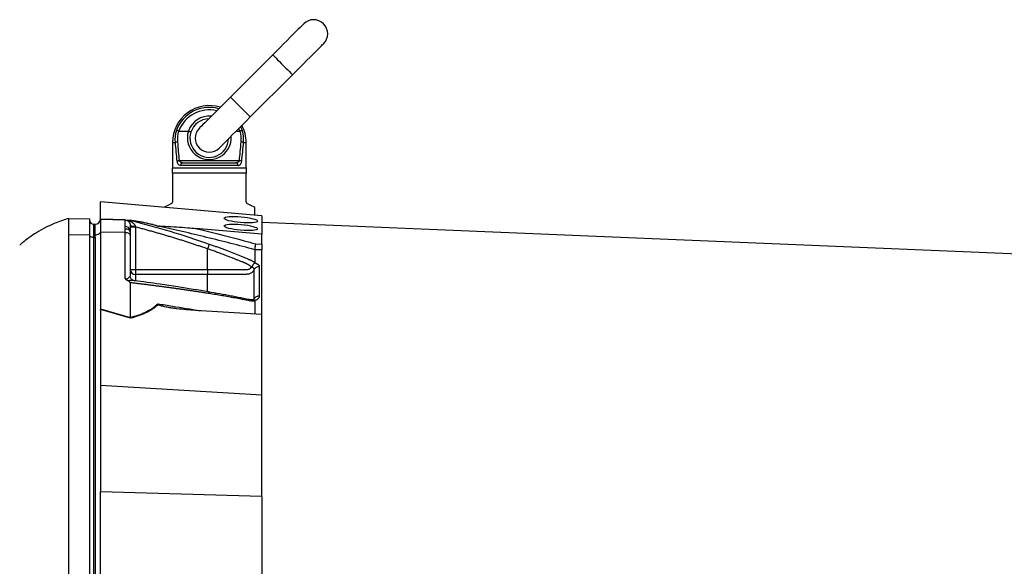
# Model space of a CAD drawing. Header units: millimetres. Extents: x 646 to 9630, y 5089 to 8792.
# Tile 8 of 11: x 2334 to 5138, y 7104 to 8659. Entities that reach past the tile are written whole.
import ezdxf

# ---------------------------------------------------------------- set-up
doc = ezdxf.new("R2010")
doc.units = ezdxf.units.MM
doc.header["$LTSCALE"] = 5

msp = doc.modelspace()

# ---------------------------------------------------------------- linework, layer by layer
at = {"color": 7, "linetype": 'Continuous', "lineweight": 25}
for p, q in [((3054.7, 8559), (2934.5, 8438.7)), ((2991, 8382.2), (3111.2, 8502.4)), ((2787.5, 8342.1), (2787, 8342.1)), ((2787.5, 8342.1), (2814.7, 8342.1)), ((2950.9, 8342.1), (2961.2, 8342.1)), ((2961.7, 8342.1), (2961.2, 8342.1)), ((2769.3, 8309.6), (2769.3, 8237.1)), ((2979.3, 8237.1), (2979.3, 8309.6)), ((2788.6, 8258.1), (2960.1, 8258.1)), ((2956.1, 8244.6), (2792.6, 8244.6)), ((2798.4, 8252.1), (2950.3, 8252.1)), ((2769.3, 8237.1), (2979.3, 8237.1)), ((2769.3, 8222.1), (2769.3, 8237.1)), ((2979.3, 8222.1), (2769.3, 8222.1)), ((2769.3, 8222.1), (2769.3, 8141.7)), ((2979.3, 8237.1), (2979.3, 8222.1)), ((2979.3, 8141.7), (2979.3, 8222.1)), ((2564.3, 8092.1), (2564.3, 8141)), ((3024.3, 8100.8), (2564.3, 8141)), ((3004.3, 8102.5), (3004.3, 8124.6)), ((2474.3, 8093.4), (2534.3, 8092.3)), ((2534.3, 8047.2), (2534.3, 8092.3)), ((2544.3, 8077.1), (2544.3, 8039.6)), ((2544.3, 8077.1), (2549.3, 8077.1)), ((2549.3, 8047.1), (2549.3, 8077.1)), ((2564.3, 8091.5), (2564.3, 8054.3)), ((2634.9, 8089.1), (2564.3, 8091.5)), ((2634.9, 8070.3), (2634.9, 8089.1)), ((2652.2, 8087.8), (2649.2, 8088.5)), ((2649.3, 8088.6), (2652.2, 8087.8)), ((2649.3, 8074.1), (2649.3, 8059.2)), ((3024.3, 8100.8), (3024.3, 8048.5)), ((6734.1, 7925.9), (3024.3, 8082.1)), ((2474.3, 6837.7), (2474.3, 8047.7)), ((2474.3, 8047.7), (2534.3, 8047.2)), ((2534.3, 6837.2), (2534.3, 8047.2)), ((2549.3, 8039.6), (2549.3, 8047.1)), ((2564.3, 8054.3), (2564.3, 7836.5)), ((2634.9, 8053.1), (2564.3, 8054.3)), ((2634.9, 8063.7), (2634.9, 8070.3)), ((2634.9, 8053.1), (2634.9, 8063.7)), ((2634.9, 7922.9), (2634.9, 8053.1)), ((2649.3, 8059.2), (2649.3, 8054)), ((2649.3, 8054), (2649.3, 8045.6)), ((2649.3, 8045.6), (2649.3, 7929)), ((2664.3, 8069.2), (2664.3, 7947.8)), ((3024.3, 8048.5), (2835.4, 8065)), ((3024.3, 8020.5), (3024.3, 8048.5)), ((2544.3, 8039.6), (2544.3, 6829.6)), ((2544.3, 8039.6), (2549.3, 8039.6)), ((2549.3, 8039.6), (2549.3, 6829.6)), ((3006.6, 8021.1), (3024.3, 8020.5)), ((2869.3, 7947.8), (2869.3, 8006.8)), ((3024.3, 8003.9), (3004.4, 8004.5)), ((3024.3, 7820.5), (3024.3, 8003.9)), ((3003.7, 7967.1), (3004.3, 7966.9)), ((2649.3, 7947.8), (2664.3, 7947.8)), ((2664.3, 7947.8), (2664.3, 7934.4)), ((2664.3, 7947.8), (2869.3, 7947.8)), ((2869.3, 7934.4), (2664.3, 7934.4)), ((2649.3, 7910.6), (2649.3, 7811.9)), ((3004.3, 7859.8), (3003.7, 7859.6)), ((3004.3, 7858.1), (3004.3, 7821.7)), ((2564.3, 7836.5), (2649.3, 7811.8)), ((2649.5, 7809.4), (2564.3, 7834.1)), ((2564.3, 7832.9), (2564.3, 7617.9)), ((3024.3, 7820.5), (2835.4, 7831.6)), ((3024.3, 7590.8), (3024.3, 7820.5)), ((3024.3, 7590.8), (2564.3, 7617.9)), ((2564.3, 7617.9), (2564.3, 7315.2)), ((3024.3, 7302.1), (3024.3, 7590.8)), ((2564.3, 7051.2), (2564.3, 7315.2)), ((3024.3, 7302.1), (2564.3, 7315.2)), ((3024.3, 7302.1), (3024.3, 7020.1))]:
    msp.add_line(p, q, dxfattribs=at)
at = {"color": 8, "linetype": 'Continuous', "lineweight": 25}
for p, q in [((2963.5, 8354.7), (2968.2, 8343.8)), ((2961.2, 8342.1), (2958.2, 8349.3)), ((2769.3, 8309.6), (2776.8, 8309.6)), ((2971.9, 8309.6), (2979.3, 8309.6)), ((2564.3, 8091.8), (2634, 8089.4)), ((2664.3, 7934.4), (2664.3, 7916.6))]:
    msp.add_line(p, q, dxfattribs=at)
at = {"color": 7, "linetype": 'Continuous', "lineweight": 25, "flags": 128}
for points in [[(3143, 8647.3), (3142.4, 8646.7), (3140.5, 8644.8), (3137.3, 8641.6), (3132.9, 8637.2), (3127.4, 8631.7), (3120.8, 8625.1), (3113.3, 8617.6), (3104.9, 8609.2), (3095.7, 8600), (3086, 8590.3), (3075.8, 8580.1), (3065.3, 8569.6), (3054.7, 8559)], [(3111.2, 8502.4), (3121.9, 8513), (3132.4, 8523.5), (3142.6, 8533.7), (3152.3, 8543.5), (3161.4, 8552.6), (3169.8, 8561), (3177.4, 8568.5), (3184, 8575.1), (3189.5, 8580.6), (3193.9, 8585), (3197, 8588.2), (3199, 8590.1), (3199.6, 8590.8)], [(2934.5, 8438.7), (2923.8, 8428.1), (2913.3, 8417.6), (2903.1, 8407.4), (2893.4, 8397.7), (2884.2, 8388.5), (2875.8, 8380.1), (2868.3, 8372.6), (2861.7, 8366), (2856.2, 8360.5), (2851.8, 8356.1), (2848.6, 8352.9), (2846.7, 8351), (2846.1, 8350.4)], [(2902.6, 8293.8), (2903.3, 8294.4), (2905.2, 8296.4), (2908.4, 8299.5), (2912.8, 8303.9), (2918.3, 8309.4), (2924.9, 8316), (2932.4, 8323.6), (2940.8, 8332), (2949.9, 8341.1), (2959.7, 8350.8), (2969.9, 8361), (2980.4, 8371.5), (2991, 8382.2)], [(2765.2, 8135), (2757.8, 8131.3), (2752, 8128.4), (2747.8, 8126.3), (2745.6, 8125.2)], [(3004.3, 8124.6), (3003.5, 8125), (3000.9, 8126.3), (2996.7, 8128.4), (2990.9, 8131.3), (2983.5, 8135)], [(2549.3, 8047.1), (2552.2, 8047.2), (2555, 8047.6), (2557.5, 8048.3), (2559.8, 8049.2), (2561.6, 8050.3), (2563.1, 8051.5), (2564, 8052.9), (2564.3, 8054.3)], [(2649.3, 8054), (2649.1, 8055.8), (2648.3, 8057.6), (2646.9, 8059.2), (2645.1, 8060.7), (2643, 8061.9), (2640.5, 8062.8), (2637.7, 8063.4), (2634.9, 8063.7)], [(2649.3, 8045.6), (2649.1, 8047), (2648.3, 8048.4), (2646.9, 8049.7), (2645.1, 8050.8), (2643, 8051.7), (2640.5, 8052.4), (2637.7, 8052.9), (2634.9, 8053.1)], [(2544.3, 8039.6), (2542.4, 8039.7), (2540.5, 8040), (2538.8, 8040.4), (2537.3, 8041), (2536, 8041.8), (2535.1, 8042.7), (2534.5, 8043.6), (2534.3, 8044.6)]]:
    msp.add_lwpolyline(points, dxfattribs=at)
at = {"color": 8, "linetype": 'Continuous', "lineweight": 25, "flags": 128}
for points in [[(3054.7, 8559), (3055, 8558.6), (3056.7, 8556.9), (3059.5, 8554.1), (3063.5, 8550.1), (3068.4, 8545.3), (3073.9, 8539.7), (3079.9, 8533.7), (3086, 8527.6), (3092, 8521.6), (3097.5, 8516.1), (3102.4, 8511.2), (3106.4, 8507.3), (3109.2, 8504.4), (3110.9, 8502.8), (3111.2, 8502.4)], [(2934.5, 8438.7), (2934.8, 8438.4), (2936.5, 8436.7), (2939.3, 8433.9), (2943.3, 8429.9), (2948.2, 8425), (2953.7, 8419.5), (2959.7, 8413.5), (2965.8, 8407.4), (2971.8, 8401.4), (2977.3, 8395.9), (2982.2, 8391), (2986.1, 8387.1), (2989, 8384.2), (2990.6, 8382.5), (2991, 8382.2)]]:
    msp.add_lwpolyline(points, dxfattribs=at)
at = {"color": 7, "linetype": 'Continuous', "lineweight": 25}
for centre, radius, start, end in [((3171.3, 8619.1), 40, 315, 135), ((2874.3, 8309.6), 105, 72.7187, 180), ((2874.3, 8322.1), 55, 91.6582, 162.0347), ((2874.3, 8309.6), 105, 0, 27.7361), ((2870.9, 8316.9), 94.3, 163.4133, 184.4382), ((2871.1, 8317.8), 87.6, 163.8487, 184.4385), ((2874.3, 8322.1), 55, 162.0347, 358.3418), ((2874.3, 8322.1), 40, 135, 315), ((2877.6, 8317.8), 87.6, 355.5615, 16.1512), ((2877.8, 8316.9), 94.3, 355.5618, 16.5867), ((2784.4, 8290.5), 20.6, 91.6536, 111.5771), ((2964.3, 8290.5), 20.6, 68.4231, 88.3463), ((2790.3, 8234.5), 23.7, 94.0555, 110.4427), ((2799.4, 8245.3), 6.83, 97.9824, 186.2085), ((2949.3, 8245.3), 6.83, 353.7914, 82.0175), ((2958.4, 8234.5), 23.7, 69.5574, 85.9444), ((2544.3, 8087.1), 10, 180, 270), ((2549.3, 8092.1), 15, 270, 358), ((2549.3, 8092.1), 15, 358.9569, 0), ((2660.3, 8096.6), 25, 243.9402, 277.8237), ((2636.2, 8057), 13.3, 9.4574, 95.6667), ((2663.6, 7948.7), 14.3, 183.3142, 272.9685)]:
    msp.add_arc(centre, radius, start, end, dxfattribs=at)
at = {"color": 8, "linetype": 'Continuous', "lineweight": 25}
for centre, radius, start, end in [((2874.3, 8309.6), 99.9, 74.2649, 159.9682), ((2874.3, 8309.6), 92.8, 76.766, 159.4925), ((2874.3, 8322.1), 62.5, 84.7918, 161.403), ((2874.3, 8323.5), 62.5, 162.7168, 3.9896)]:
    msp.add_arc(centre, radius, start, end, dxfattribs=at)
at = {"color": 7, "linetype": 'Continuous', "lineweight": 25}
for centre, major_axis, ratio, start_param, end_param in [((2874.3, 8495.6), (0, 501.4), 0.209402, 1.950954, 2.067456), ((2874.3, 8497.1), (0, 501.4), 0.194444, 1.950954, 2.067456), ((2874.3, 8497.1), (0, 501.4), 0.194444, 4.215729, 4.332232), ((2874.3, 8495.6), (0, 501.4), 0.209402, 4.215729, 4.332232), ((2549.3, 7839.6), (-1.6, 66.2), 0.225259, 4.606443, 4.624649)]:
    msp.add_ellipse(centre, major_axis=major_axis, ratio=ratio, start_param=start_param, end_param=end_param, dxfattribs=at)
for centre in [(2964.3, 8089.9), (2964.3, 8068)]:
    msp.add_ellipse(centre, major_axis=(47.5, -4.2), ratio=0.173383, dxfattribs=at)
for points, knots in [([(2787, 8342.1), (2786.2, 8342.4), (2784.6, 8342.9), (2782.5, 8343.5), (2781.2, 8343.7), (2780.6, 8343.8), (2780.5, 8343.8), (2780.5, 8343.8)], [0, 0, 0, 0, 0.2808276, 0.5616223, 0.8433056, 0.9897963, 1, 1, 1, 1]), ([(2815.1, 8342), (2815.9, 8341.7), (2817.5, 8341.2), (2819.6, 8340.4), (2821.2, 8339.7), (2821.9, 8339.3), (2822, 8339.1), (2822, 8339), (2822, 8339)], [0, 0, 0, 0, 0.213481, 0.426953, 0.640733, 0.855438, 0.992698, 1, 1, 1, 1]), ([(2968.2, 8343.8), (2968.2, 8343.8), (2968, 8343.8), (2967.5, 8343.7), (2966.2, 8343.5), (2964.1, 8342.9), (2962.5, 8342.4), (2961.7, 8342.1)], [0, 0, 0, 0, 0.010204, 0.156695, 0.438377, 0.719172, 1, 1, 1, 1]), ([(2782, 8256.7), (2782.2, 8255.4), (2782.8, 8252.3), (2784.7, 8248.3), (2788, 8245.2), (2790.9, 8244.8), (2792.6, 8244.6)], [0, 0, 0, 0, 0.165003, 0.411385, 0.662649, 1, 1, 1, 1]), ([(2798.4, 8252.1), (2797.4, 8252.1), (2796.4, 8252.2), (2794.4, 8252.5), (2793.4, 8252.8), (2791.7, 8253.7), (2790.8, 8254.3), (2789.8, 8255.5), (2789.5, 8256), (2788.9, 8257), (2788.8, 8257.5), (2788.6, 8258.1)], [0, 0, 0, 0, 0.25, 0.25, 0.5, 0.5, 0.75, 0.75, 0.875, 0.875, 1, 1, 1, 1]), ([(2960.1, 8258.1), (2959.9, 8257.5), (2959.7, 8257), (2959.2, 8256), (2958.9, 8255.5), (2957.9, 8254.3), (2957.1, 8253.7), (2955.3, 8252.8), (2954.3, 8252.5), (2952.3, 8252.2), (2951.3, 8252.1), (2950.3, 8252.1)], [0, 0, 0, 0, 0.125, 0.125, 0.25, 0.25, 0.5, 0.5, 0.75, 0.75, 1, 1, 1, 1]), ([(2956.1, 8244.6), (2956.8, 8244.6), (2958.7, 8244.7), (2961.5, 8245.9), (2964, 8248.5), (2965.9, 8252.1), (2966.4, 8255.2), (2966.7, 8256.7)], [0, 0, 0, 0, 0.129114, 0.382884, 0.601547, 0.802763, 1, 1, 1, 1]), ([(2769.3, 8141.7), (2769.3, 8141.3), (2769.3, 8140.8), (2769.2, 8140), (2769, 8139.6), (2768.6, 8138.4), (2768.3, 8137.8), (2767.5, 8136.7), (2767, 8136.3), (2766.1, 8135.5), (2765.7, 8135.2), (2765.2, 8135)], [0, 0, 0, 0, 0.125, 0.125, 0.25, 0.25, 0.5, 0.5, 0.75, 0.75, 1, 1, 1, 1]), ([(2983.5, 8135), (2983, 8135.2), (2982.6, 8135.5), (2981.7, 8136.2), (2981.2, 8136.7), (2980.6, 8137.5), (2980.4, 8137.8), (2980.1, 8138.4), (2979.9, 8138.8), (2979.5, 8139.9), (2979.3, 8140.8), (2979.3, 8141.7)], [0, 0, 0, 0, 0.25, 0.25, 0.5, 0.5, 0.625, 0.625, 0.75, 0.75, 1, 1, 1, 1]), ([(2474.3, 8093.4), (2462.4, 8089.6), (2439.6, 8082.3), (2408.9, 8068.3), (2382.9, 8053.7), (2361.2, 8039.1), (2345.4, 8027.1), (2337.2, 8019.7), (2334.5, 8017.3)], [0, 0, 0, 0, 0.23089, 0.438599, 0.62408, 0.787955, 0.930614, 1, 1, 1, 1]), ([(2474.3, 8047.7), (2474.3, 8051.6), (2474.3, 8058.5), (2474.3, 8067.3), (2474.3, 8074.8), (2474.3, 8079.2), (2474.3, 8083.1), (2474.3, 8086.6), (2474.3, 8090.3), (2474.3, 8092.7), (2474.3, 8093.4), (2474.3, 8093.4)], [0.32739495, 0.32739495, 0.32739495, 0.32739495, 0.32887954, 0.33036414, 0.33184874, 0.33333333, 0.33333333, 0.33481793, 0.33630253, 0.33778712, 0.33927172, 0.33927172, 0.33927172, 0.33927172]), ([(2634.9, 8089.1), (2636.6, 8089), (2638.5, 8088.6), (2642, 8087.1), (2643.7, 8086), (2646.5, 8083.1), (2647.6, 8081.3), (2649, 8077.7), (2649.3, 8075.8), (2649.3, 8074.1)], [0, 0, 0, 0, 0.25, 0.25, 0.5, 0.5, 0.75, 0.75, 1, 1, 1, 1]), ([(2634.9, 8089.1), (2635.1, 8089.1), (2635.3, 8089.1), (2635.7, 8089.1), (2636, 8089), (2636.7, 8089), (2637.3, 8089), (2638.5, 8089), (2639.2, 8088.9), (2640.7, 8088.9), (2641.5, 8088.9), (2642.3, 8088.8)], [0, 0, 0, 0, 0.125, 0.125, 0.25, 0.25, 0.5, 0.5, 0.75, 0.75, 1, 1, 1, 1]), ([(2642.3, 8088.8), (2644.6, 8088.1), (2646.9, 8087.2), (2651.1, 8085.1), (2653.1, 8083.9), (2656.9, 8081.3), (2658.7, 8079.8), (2661.1, 8077.1), (2661.8, 8076.2), (2663, 8074.1), (2663.5, 8073), (2663.7, 8071.8)], [0, 0, 0, 0, 0.25, 0.25, 0.5, 0.5, 0.75, 0.75, 0.875, 0.875, 1, 1, 1, 1]), ([(2642.3, 8088.8), (2642.8, 8088.8), (2644.6, 8088.7), (2646.9, 8088.7), (2648.6, 8088.6), (2649.3, 8088.6), (2649.3, 8088.6), (2649.3, 8088.6)], [0, 0, 0, 0, 0.171794, 0.597025, 0.766213, 0.937358, 1, 1, 1, 1]), ([(2728.1, 8071.7), (2721.8, 8073.6), (2708.8, 8077.4), (2684.5, 8082.5), (2664.2, 8086.2), (2652.3, 8088.1), (2649.3, 8088.6)], [0, 0, 0, 0, 0.297892, 0.606736, 0.903183, 1, 1, 1, 1]), ([(2649.5, 8088.8), (2652.7, 8088.3), (2665, 8086.3), (2682.9, 8083.1), (2702.1, 8079.1), (2717, 8075.5), (2725.3, 8073), (2729.3, 8071.9)], [0, 0, 0, 0, 0.10666, 0.403143, 0.607796, 0.812344, 1, 1, 1, 1]), ([(2649.3, 8069.2), (2649.3, 8069.2), (2649.7, 8069.2), (2651.2, 8069.2), (2652.4, 8069.2), (2655.1, 8069.2), (2656.8, 8069.2), (2660.4, 8069.2), (2662.4, 8069.2), (2664.3, 8069.2)], [0, 0, 0, 0, 0.25, 0.25, 0.5, 0.5, 0.75, 0.75, 1, 1, 1, 1]), ([(2869.3, 8006.8), (2865.8, 8008.1), (2858.7, 8010.6), (2847.9, 8014.2), (2837.1, 8017.8), (2826.2, 8021.5), (2815.2, 8025), (2804.1, 8028.6), (2792.9, 8032.1), (2781.6, 8035.6), (2770.3, 8039.1), (2758.9, 8042.6), (2747.4, 8046), (2735.7, 8049.4), (2724.1, 8052.7), (2712.3, 8056.1), (2700.4, 8059.4), (2688.5, 8062.7), (2676.4, 8065.9), (2668.4, 8068.1), (2664.3, 8069.2)], [0, 0, 0, 0, 0.052635, 0.105608, 0.158921, 0.212573, 0.266566, 0.320902, 0.37558, 0.430604, 0.485973, 0.541688, 0.597751, 0.654162, 0.710923, 0.768034, 0.825496, 0.883311, 0.941478, 1, 1, 1, 1]), ([(2728.1, 8071.7), (2728.2, 8071.7), (2728.5, 8071.7), (2728.9, 8071.8), (2729.3, 8071.9)], [0, 0, 0, 0, 0.022143, 1, 1, 1, 1]), ([(3004.3, 8004.5), (2958.6, 8016.8), (2912.7, 8028.5), (2820.6, 8050.9), (2774.4, 8061.6), (2728.1, 8071.7)], [0, 0, 0, 0, 0.5, 0.5, 1, 1, 1, 1]), ([(2729.3, 8071.9), (2729.6, 8071.9), (2730.7, 8072.1), (2734.9, 8072), (2741.1, 8071.9), (2757, 8071), (2780.9, 8069.5), (2809.8, 8067.2), (2827.9, 8065.7), (2835.4, 8065)], [0, 0, 0, 0, 0.014356, 0.049627, 0.124372, 0.19944, 0.496383, 0.793753, 1, 1, 1, 1]), ([(2835.4, 8065), (2841.3, 8063.6), (2887.4, 8052.5), (2944.5, 8038), (2995.5, 8024.1), (3006.6, 8021.1)], [0, 0, 0, 0, 0.102589, 0.804819, 1, 1, 1, 1]), ([(2874.2, 8020.6), (2874, 8020.2), (2873.8, 8019.7), (2873.2, 8018), (2872.8, 8016.9), (2872, 8014.3), (2871.4, 8012.8), (2870.4, 8009.8), (2869.9, 8008.3), (2869.3, 8006.8)], [0, 0, 0, 0, 0.25, 0.25, 0.5, 0.5, 0.75, 0.75, 1, 1, 1, 1]), ([(2874.1, 8020.6), (2877.6, 8019.4), (2884.5, 8016.9), (2894.7, 8013.2), (2904.9, 8009.5), (2915, 8005.7), (2928.1, 8000.7), (2944.1, 7994.5), (2959.9, 7988.2), (2972.4, 7983.1), (2979.9, 7980), (2985.2, 7977.8), (2988.2, 7976.5), (2990.8, 7975.3), (2993.3, 7974.2), (2995.9, 7972.9), (2998.8, 7971.4), (3001.6, 7969.8), (3003.4, 7968.7), (3004.3, 7968.2)], [0, 0, 0, 0, 0.0777766, 0.1551997, 0.2322716, 0.3089948, 0.3853718, 0.5305262, 0.6744738, 0.7474235, 0.8196146, 0.8463831, 0.8697605, 0.889755, 0.9063828, 0.929523, 0.9527995, 0.9762724, 1, 1, 1, 1]), ([(3004.4, 8004.5), (3004.4, 8005.2), (3004.5, 8006.1), (3004.8, 8008.3), (3004.9, 8009.7), (3005.2, 8011.9), (3005.4, 8012.7), (3005.6, 8014.3), (3005.7, 8015.1), (3005.9, 8016.8), (3006.1, 8017.7), (3006.3, 8019.4), (3006.5, 8020.3), (3006.6, 8021.1)], [0, 0, 0, 0, 0.25, 0.25, 0.5, 0.5, 0.625, 0.625, 0.75, 0.75, 0.875, 0.875, 1, 1, 1, 1]), ([(3024.3, 8020.5), (3024.3, 8018.8), (3024.3, 8017), (3024.3, 8013.6), (3024.3, 8012), (3024.3, 8009.7), (3024.3, 8009), (3024.3, 8007.7), (3024.3, 8007.1), (3024.3, 8005.4), (3024.3, 8004.5), (3024.3, 8003.9)], [0, 0, 0, 0, 0.25, 0.25, 0.5, 0.5, 0.625, 0.625, 0.75, 0.75, 1, 1, 1, 1]), ([(2994.2, 7955.3), (2993.9, 7955.6), (2993.2, 7956.2), (2992.1, 7957.1), (2991, 7958), (2989.9, 7958.8), (2988.8, 7959.6), (2987.7, 7960.3), (2986.6, 7961), (2985.5, 7961.7), (2984.4, 7962.4), (2983.4, 7963), (2982.3, 7963.6), (2981.3, 7964.1), (2980.1, 7964.7), (2978.6, 7965.4), (2977, 7966.2), (2975.3, 7966.9), (2973.6, 7967.6), (2972.2, 7968), (2971, 7968.5), (2969.9, 7969), (2968.3, 7969.6), (2966.4, 7970.4), (2962.2, 7972.1), (2956, 7974.6), (2948, 7977.7), (2940.3, 7980.8), (2930.4, 7984.6), (2918.4, 7989.1), (2904.7, 7994.2), (2892, 7998.9), (2880.4, 8003), (2872.9, 8005.6), (2869.3, 8006.8)], [0, 0, 0, 0, 0.010662, 0.021198, 0.031594, 0.041839, 0.051919, 0.061821, 0.071533, 0.08104, 0.09033, 0.099392, 0.108213, 0.116783, 0.125091, 0.138719, 0.152205, 0.165558, 0.178786, 0.1919, 0.198167, 0.207477, 0.219813, 0.235151, 0.25346, 0.319418, 0.382864, 0.443812, 0.502275, 0.618272, 0.726011, 0.825493, 0.916782, 1, 1, 1, 1]), ([(3003.7, 7967.1), (3003.5, 7967), (3003.2, 7966.8), (3002.8, 7966.5), (3002.4, 7966.1), (3001.9, 7965.7), (3001.5, 7965.3), (3001.1, 7964.8), (3000.7, 7964.4), (3000.3, 7963.9), (2999.8, 7963.2), (2999, 7962.1), (2998.2, 7960.8), (2997.5, 7959.5), (2996.9, 7958.3), (2996.3, 7957.3), (2995.9, 7956.5), (2995.5, 7955.8), (2995.2, 7955.2), (2994.9, 7954.9), (2994.8, 7954.8)], [0, 0, 0, 0, 0.048652, 0.096489, 0.14339, 0.189242, 0.233941, 0.277392, 0.319512, 0.360225, 0.399465, 0.506174, 0.603082, 0.689684, 0.765815, 0.831582, 0.887296, 0.933441, 0.970686, 1, 1, 1, 1]), ([(3004.4, 7968.2), (3004.3, 7968.1), (3004.3, 7968), (3004.3, 7967.7), (3004.1, 7967.5), (3003.9, 7967.3), (3003.8, 7967.2), (3003.7, 7967.1)], [0, 0, 0, 0, 0.212576, 0.416535, 0.614103, 0.807726, 1, 1, 1, 1]), ([(3004.3, 7966.9), (3004.7, 7966.8), (3005.4, 7966.6), (3006.3, 7966.2), (3007.2, 7965.9), (3008.1, 7965.5), (3009, 7965.1), (3009.8, 7964.7), (3010.5, 7964.3), (3011.3, 7963.9), (3011.9, 7963.4), (3012.6, 7963), (3013.2, 7962.5), (3013.8, 7962), (3014.4, 7961.3), (3015.2, 7960.5), (3015.9, 7959.5), (3016.3, 7958.4), (3016.7, 7957.4), (3016.7, 7956.7), (3016.7, 7956.3)], [0, 0, 0, 0, 0.044249, 0.088103, 0.131644, 0.174955, 0.21812, 0.261226, 0.304357, 0.347601, 0.391041, 0.434763, 0.478847, 0.523375, 0.568424, 0.654803, 0.740537, 0.826241, 0.912528, 1, 1, 1, 1]), ([(2869.3, 7947.8), (2890.5, 7947.8), (2911.7, 7947.9), (2943.4, 7947.9), (2956.6, 7947.9), (2971.2, 7947.9), (2975.8, 7947.9), (2977.8, 7947.9), (2979.1, 7947.9), (2979.8, 7947.9), (2981.8, 7947.9), (2983.1, 7948), (2985.6, 7948.6), (2986.9, 7949), (2989.3, 7950.1), (2990.4, 7950.8), (2991.9, 7952), (2992.3, 7952.5), (2993.2, 7953.4), (2993.6, 7954), (2993.9, 7954.5)], [0, 0, 0, 0, 0.5, 0.5, 0.75, 0.8125, 0.84375, 0.859375, 0.859375, 0.875, 0.875, 0.90625, 0.90625, 0.9375, 0.9375, 0.96875, 0.96875, 0.984375, 0.984375, 1, 1, 1, 1]), ([(3002.4, 7948.2), (3001.8, 7946.9), (3001.2, 7945.7), (2999.6, 7943.5), (2998.7, 7942.4), (2996.7, 7940.5), (2995.6, 7939.6), (2993.3, 7938), (2992.1, 7937.3), (2989.5, 7936.1), (2988.1, 7935.6), (2985.4, 7934.9), (2983.9, 7934.7), (2981.8, 7934.5), (2981.1, 7934.4), (2979.6, 7934.4), (2978.9, 7934.4), (2976.7, 7934.4), (2963.7, 7934.4), (2950.6, 7934.4), (2915.8, 7934.4), (2892.6, 7934.4), (2869.3, 7934.4)], [0, 0, 0, 0, 0.03125, 0.03125, 0.0625, 0.0625, 0.09375, 0.09375, 0.125, 0.125, 0.15625, 0.15625, 0.1875, 0.1875, 0.203125, 0.203125, 0.21875, 0.21875, 0.25, 0.5, 0.5, 1, 1, 1, 1]), ([(2869.3, 7947.8), (2869.3, 7945.1), (2869.3, 7942.3), (2869.3, 7937.6), (2869.3, 7935.6), (2869.3, 7934.4)], [0, 0, 0, 0, 0.5, 0.5, 1, 1, 1, 1]), ([(3002.4, 7948.2), (3002.4, 7948.3), (3002.4, 7948.6), (3002.4, 7949), (3002.3, 7949.4), (3002.1, 7949.9), (3001.9, 7950.3), (3001.7, 7950.7), (3001.4, 7951.1), (3000.8, 7951.6), (3000, 7952.3), (2998.8, 7953.1), (2997.7, 7953.7), (2996.6, 7954.2), (2995.6, 7954.5), (2995.1, 7954.6), (2994.8, 7954.7)], [0, 0, 0, 0, 0.053313, 0.106595, 0.159871, 0.213165, 0.266504, 0.319912, 0.373414, 0.427035, 0.564482, 0.685233, 0.789261, 0.876464, 0.946724, 1, 1, 1, 1]), ([(3016.7, 7956.3), (3015.3, 7956.4), (3013.8, 7956.2), (3010.9, 7955.5), (3009.5, 7955), (3006.8, 7953.5), (3005.7, 7952.6), (3003.7, 7950.5), (3003, 7949.4), (3002.4, 7948.2)], [0, 0, 0, 0, 0.25, 0.25, 0.5, 0.5, 0.75, 0.75, 1, 1, 1, 1]), ([(3002.4, 7865.1), (3002.4, 7868.7), (3002.4, 7876.2), (3002.4, 7886.9), (3002.4, 7897.9), (3002.4, 7905.2), (3002.4, 7912.7), (3002.4, 7919.8), (3002.4, 7929.9), (3002.4, 7939.1), (3002.4, 7945.3), (3002.4, 7948.2)], [0.7589111, 0.7589111, 0.7589111, 0.7589111, 0.7820302, 0.8131687, 0.8443073, 0.8754458, 0.8754458, 0.9065844, 0.9377229, 0.9688615, 0.9919807, 0.9919807, 0.9919807, 0.9919807]), ([(2634.9, 7922.9), (2635.4, 7922.5), (2635.9, 7922.2), (2637, 7921.7), (2637.7, 7921.5), (2638.9, 7921.4), (2639.5, 7921.5), (2640.5, 7921.8), (2640.9, 7922), (2642.2, 7922.8), (2642.9, 7923.3), (2644.2, 7924.5), (2644.8, 7925), (2646.4, 7926.7), (2647.3, 7927.7), (2648.4, 7928.7), (2648.7, 7929), (2649.1, 7929.2), (2649.2, 7929.2), (2649.3, 7929.2), (2649.3, 7929.1), (2649.3, 7929)], [0, 0, 0, 0, 0.0625, 0.0625, 0.125, 0.125, 0.1875, 0.1875, 0.25, 0.25, 0.375, 0.375, 0.5, 0.5, 0.75, 0.75, 0.875, 0.875, 0.9375, 0.9375, 1, 1, 1, 1]), ([(2642.3, 7916.4), (2641.5, 7916.7), (2640.7, 7917.1), (2639.2, 7918), (2638.5, 7918.5), (2637.3, 7919.6), (2636.7, 7920.2), (2635.7, 7921.5), (2635.3, 7922.2), (2634.9, 7922.9)], [0, 0, 0, 0, 0.25, 0.25, 0.5, 0.5, 0.75, 0.75, 1, 1, 1, 1]), ([(2649.3, 7910.6), (2649.3, 7911.3), (2649, 7912), (2648, 7913.2), (2647.4, 7913.7), (2646, 7914.6), (2645.3, 7915), (2643.8, 7915.7), (2643.1, 7916.1), (2642.3, 7916.4)], [0, 0, 0, 0, 0.25, 0.25, 0.5, 0.5, 0.75, 0.75, 1, 1, 1, 1]), ([(2659.9, 7916.6), (2659.3, 7916.7), (2657.8, 7916.9), (2654.5, 7918.6), (2651.5, 7921.6), (2649.7, 7925.3), (2649.3, 7928.2), (2649.4, 7929.1), (2649.4, 7929.2)], [0, 0, 0, 0, 0.137033, 0.338569, 0.561252, 0.79061, 0.980233, 1, 1, 1, 1]), ([(2874.2, 7879.7), (2870.8, 7880.2), (2864.1, 7881.3), (2854, 7882.9), (2843.8, 7884.5), (2833.5, 7886), (2823.2, 7887.6), (2812.9, 7889.1), (2802.4, 7890.6), (2791.9, 7892.1), (2781.3, 7893.6), (2770.7, 7895.1), (2760, 7896.6), (2749.2, 7898), (2738.4, 7899.5), (2727.5, 7900.9), (2716.5, 7902.3), (2705.5, 7903.7), (2694.4, 7905.1), (2683.2, 7906.5), (2672, 7907.9), (2660.7, 7909.2), (2653.1, 7910.1), (2649.3, 7910.6)], [0, 0, 0, 0, 0.045336, 0.090894, 0.136674, 0.182678, 0.228907, 0.275362, 0.322044, 0.368954, 0.416093, 0.463462, 0.511063, 0.558896, 0.606962, 0.655262, 0.703798, 0.752569, 0.801578, 0.850824, 0.900309, 0.950034, 1, 1, 1, 1]), ([(2871.9, 7884.5), (2842.9, 7889.3), (2797.2, 7897), (2726.6, 7907.6), (2685, 7913.1), (2660.3, 7916.4)], [0, 0, 0, 0, 0.416032, 0.653325, 1, 1, 1, 1]), ([(2661.9, 7916.2), (2661.9, 7916.2), (2661.8, 7916.2), (2661.2, 7916.3), (2660.7, 7916.4), (2660.3, 7916.4)], [0, 0, 0, 0, 0.012108, 0.36612, 1, 1, 1, 1]), ([(3000.6, 7861.7), (2998.1, 7861.7), (2993.1, 7861.7), (2982.2, 7863.4), (2968.4, 7866.4), (2952.3, 7869.6), (2920.4, 7875.8), (2893.4, 7880.6), (2871.9, 7884.5)], [0, 0, 0, 0, 0.070619, 0.136082, 0.264009, 0.386701, 0.509381, 1, 1, 1, 1]), ([(3004.3, 7858.1), (3003.8, 7858.1), (3002.8, 7858.1), (3001.2, 7858.1), (2999.6, 7858.2), (2998, 7858.3), (2996.4, 7858.4), (2994.8, 7858.5), (2993.2, 7858.7), (2991.6, 7858.9), (2989.5, 7859.2), (2986.6, 7859.7), (2982.3, 7860.6), (2977, 7861.6), (2970.9, 7862.7), (2960.9, 7864.6), (2946.8, 7867.2), (2928.8, 7870.5), (2910.7, 7873.6), (2892.5, 7876.7), (2880.3, 7878.7), (2874.2, 7879.7)], [0, 0, 0, 0, 0.0134228, 0.0267382, 0.0399565, 0.0530881, 0.0661437, 0.0791341, 0.0920702, 0.1049632, 0.1178244, 0.141662, 0.1728313, 0.2170572, 0.2634911, 0.3121266, 0.4491557, 0.58733, 0.7237611, 0.8613131, 1, 1, 1, 1]), ([(2649.3, 7811.9), (2657, 7813.8), (2664.5, 7816), (2675.4, 7819.7), (2679, 7821), (2686, 7823.9), (2689.5, 7825.4), (2699.5, 7830.2), (2705.9, 7833.7), (2717.7, 7841.6), (2723.1, 7845.9), (2728.1, 7850.7)], [0, 0, 0, 0, 0.25, 0.25, 0.375, 0.375, 0.5, 0.5, 0.75, 0.75, 1, 1, 1, 1]), ([(3001.8, 7863), (3001.9, 7863.1), (3002, 7863.2), (3000.7, 7862.4), (2999.6, 7861.9), (2999, 7861.7), (2999, 7861.7)], [0, 0, 0, 0, 0.329076, 0.738518, 0.993126, 1, 1, 1, 1]), ([(2999.3, 7861.5), (2999.9, 7861.5), (3001.4, 7861.5), (3002.9, 7860.3), (3003.7, 7859.6)], [0, 0, 0, 0, 0.447464, 1, 1, 1, 1]), ([(3016.7, 7872.7), (3015.3, 7872.7), (3013.8, 7872.6), (3010.9, 7871.9), (3009.5, 7871.4), (3006.8, 7870), (3005.7, 7869.2), (3003.7, 7867.3), (3003, 7866.2), (3002.4, 7865.1)], [0, 0, 0, 0, 0.25, 0.25, 0.5, 0.5, 0.75, 0.75, 1, 1, 1, 1]), ([(3003.7, 7859.6), (3003.7, 7859.5), (3003.9, 7859.4), (3004.1, 7859.2), (3004.2, 7858.9), (3004.3, 7858.7), (3004.3, 7858.4), (3004.3, 7858.2), (3004.4, 7858.1)], [0, 0, 0, 0, 0.160202, 0.321039, 0.484027, 0.650625, 0.822199, 1, 1, 1, 1]), ([(3016.7, 7872.7), (3016.7, 7872.4), (3016.7, 7872), (3016.6, 7871.3), (3016.5, 7870.7), (3016.3, 7870), (3016.1, 7869.4), (3015.8, 7868.7), (3015.5, 7868.1), (3015.2, 7867.5), (3014.7, 7866.9), (3014.1, 7866.1), (3013.3, 7865.1), (3012.2, 7864.1), (3010.9, 7863.1), (3009.4, 7862.2), (3007.9, 7861.3), (3006.2, 7860.5), (3005, 7860.1), (3004.3, 7859.8)], [0, 0, 0, 0, 0.043919, 0.087472, 0.13073, 0.173768, 0.216664, 0.259492, 0.30233, 0.345255, 0.388344, 0.431671, 0.51489, 0.596546, 0.677156, 0.757259, 0.837405, 0.91814, 1, 1, 1, 1]), ([(2729.3, 7848.6), (2726.8, 7846.2), (2724.1, 7844), (2718.5, 7839.6), (2715.6, 7837.5), (2706.5, 7831.5), (2700, 7828), (2689.9, 7823.1), (2686.4, 7821.6), (2679.3, 7818.7), (2675.7, 7817.4), (2664.7, 7813.6), (2657.1, 7811.4), (2649.5, 7809.4)], [0, 0, 0, 0, 0.125, 0.125, 0.25, 0.25, 0.5, 0.5, 0.625, 0.625, 0.75, 0.75, 1, 1, 1, 1]), ([(2835.4, 7831.6), (2826.4, 7832.1), (2817.3, 7832.8), (2799.3, 7834.4), (2790.3, 7835.4), (2776.9, 7837.1), (2772.4, 7837.7), (2763.4, 7839), (2758.9, 7839.7), (2752.3, 7841), (2750.1, 7841.4), (2745.6, 7842.4), (2743.4, 7842.9), (2739.1, 7844), (2736.9, 7844.6), (2733.8, 7845.8), (2732.8, 7846.2), (2731.3, 7846.9), (2730.8, 7847.2), (2730, 7847.8), (2729.6, 7848.2), (2729.3, 7848.6)], [0, 0, 0, 0, 0.25, 0.25, 0.5, 0.5, 0.625, 0.625, 0.75, 0.75, 0.8125, 0.8125, 0.875, 0.875, 0.9375, 0.9375, 0.96875, 0.96875, 0.984375, 0.984375, 1, 1, 1, 1])]:
    msp.add_open_spline(points, degree=3, knots=knots, dxfattribs=at)
for points in [[(2814.7, 8342.1), (2814.8, 8342.1), (2815, 8342.1), (2815.1, 8342)], [(2663.7, 8071.8), (2663.9, 8070.9), (2664.1, 8070), (2664.3, 8069.2)], [(3004.3, 8004.5), (3004.3, 7999), (3004.3, 7987.4), (3004.3, 7974.8), (3004.3, 7968.2)], [(3016.7, 7956.3), (3016.7, 7931.6), (3016.7, 7903.6), (3016.7, 7872.7)], [(2729.3, 7848.6), (2728.9, 7849.2), (2728.5, 7850), (2728.1, 7850.7)], [(2564.3, 7836.5), (2564.3, 7835.6), (2564.3, 7834.8), (2564.3, 7834.1)], [(2649.3, 7811.8), (2649.3, 7811.8), (2649.3, 7811.9), (2649.3, 7811.9)], [(2649.3, 7811.8), (2649.4, 7811), (2649.4, 7810.2), (2649.5, 7809.4)]]:
    msp.add_open_spline(points, degree=3, dxfattribs=at)
at = {"color": 8, "linetype": 'Continuous', "lineweight": 25}
for points, knots in [([(2652.2, 8087.8), (2689, 8077.9), (2763.8, 8058), (2837, 8033.2), (2874.1, 8020.6)], [0, 0, 0, 0, 0.493573, 1, 1, 1, 1]), ([(2869.3, 7884.9), (2869.3, 7888.7), (2869.3, 7906.9), (2869.3, 7922.3), (2869.3, 7934.4)], [0, 0, 0, 0, 0.2108, 1, 1, 1, 1]), ([(2660.3, 7916.4), (2659.3, 7916.5), (2655.9, 7917), (2650, 7916.5), (2644.8, 7916.3), (2642.7, 7916.4), (2642.3, 7916.4)], [0, 0, 0, 0, 0.216223, 0.703231, 0.941723, 1, 1, 1, 1]), ([(2871.9, 7884.3), (2872.1, 7884.3), (2872.7, 7884.4), (2873.6, 7882.9), (2874, 7880.7), (2874.2, 7879.7)], [0, 0, 0, 0, 0.149793, 0.586869, 1, 1, 1, 1]), ([(2728.1, 7850.7), (2741.9, 7848.5), (2782.1, 7842.1), (2822, 7835.3), (2848.3, 7830.8)], [0, 0, 0, 0, 0.34319, 1, 1, 1, 1]), ([(3000.2, 7862.2), (3000.4, 7862.4), (3001.4, 7863.3), (3002, 7864.3), (3002.4, 7865.1)], [0, 0, 0, 0, 0.25943, 1, 1, 1, 1]), ([(3001.6, 7862.7), (3001.8, 7863), (3002.4, 7863.7), (3002.4, 7864.6), (3002.4, 7865.1)], [0, 0, 0, 0, 0.353921, 1, 1, 1, 1])]:
    msp.add_open_spline(points, degree=3, knots=knots, dxfattribs=at)

doc.saveas('drawing.dxf')
